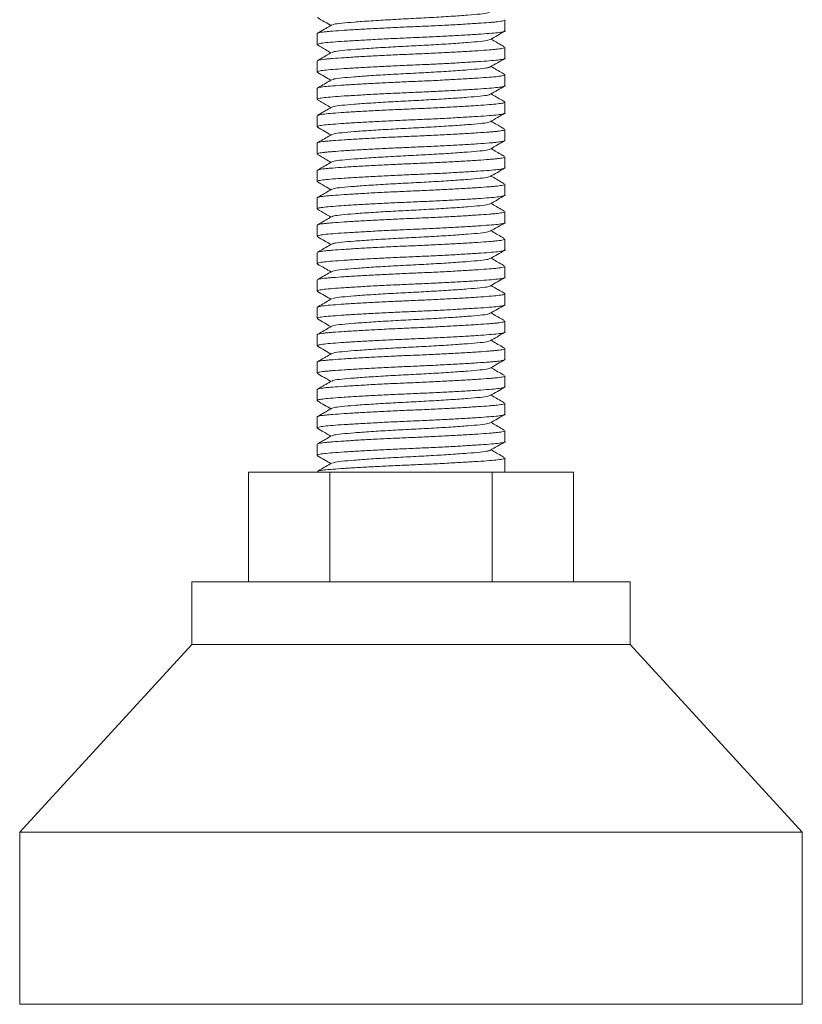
# Model space of a CAD drawing. Header units: millimetres. Extents: x 0 to 210, y 0 to 297.
# Tile 2 of 9: x 55 to 80, y 110 to 142. Entities that reach past the tile are written whole.
import ezdxf

# ---------------------------------------------------------------- set-up
doc = ezdxf.new("R2010")
doc.units = ezdxf.units.MM

msp = doc.modelspace()

# ---------------------------------------------------------------- linework, layer by layer
at = {"color": 7, "linetype": 'Continuous', "lineweight": 15}
for p, q in [((70.079, 141.372), (70.079, 141.722)), ((64.079, 141.284), (64.079, 140.934)), ((70.079, 140.497), (70.079, 140.847)), ((64.079, 140.409), (64.079, 140.059)), ((70.079, 139.622), (70.079, 139.972)), ((64.079, 139.534), (64.079, 139.184)), ((70.079, 138.747), (70.079, 139.097)), ((64.079, 138.659), (64.079, 138.309)), ((70.079, 137.872), (70.079, 138.222)), ((64.079, 137.784), (64.079, 137.434)), ((70.079, 136.997), (70.079, 137.347)), ((64.079, 136.909), (64.079, 136.559)), ((70.079, 136.122), (70.079, 136.472)), ((64.079, 136.034), (64.079, 135.684)), ((70.079, 135.247), (70.079, 135.597)), ((64.079, 135.159), (64.079, 134.809)), ((70.079, 134.372), (70.079, 134.722)), ((64.079, 134.284), (64.079, 133.934)), ((70.079, 133.497), (70.079, 133.847)), ((64.079, 133.409), (64.079, 133.059)), ((70.079, 132.622), (70.079, 132.972)), ((64.079, 132.534), (64.079, 132.184)), ((70.079, 131.747), (70.079, 132.097)), ((64.079, 131.659), (64.079, 131.309)), ((70.079, 130.872), (70.079, 131.222)), ((64.079, 130.784), (64.079, 130.434)), ((70.079, 129.997), (70.079, 130.347)), ((64.079, 129.909), (64.079, 129.559)), ((70.079, 129.122), (70.079, 129.472)), ((64.079, 129.034), (64.079, 128.684)), ((70.079, 128.247), (70.079, 128.597)), ((64.079, 128.159), (64.079, 127.809)), ((70.079, 127.266), (70.079, 127.722)), ((61.883, 127.266), (61.883, 123.766)), ((61.883, 127.266), (64.481, 127.266)), ((64.481, 127.266), (64.481, 123.766)), ((64.481, 127.266), (69.677, 127.266)), ((69.677, 127.266), (69.677, 123.766)), ((69.677, 127.266), (72.275, 127.266)), ((72.275, 127.266), (72.275, 123.766)), ((60.079, 123.766), (60.079, 121.766)), ((74.079, 123.766), (60.079, 123.766)), ((74.079, 121.766), (74.079, 123.766)), ((60.079, 121.766), (54.579, 115.766)), ((74.079, 121.766), (60.079, 121.766)), ((79.579, 115.766), (74.079, 121.766)), ((54.579, 115.766), (54.579, 110.266)), ((79.579, 115.766), (54.579, 115.766)), ((79.579, 110.266), (79.579, 115.766)), ((79.579, 110.266), (54.579, 110.266))]:
    msp.add_line(p, q, dxfattribs=at)
for points, knots in [([(69.588, 141.969), (69.576, 141.961), (69.544, 141.941), (69.303, 141.911), (68.904, 141.877), (68.366, 141.838), (67.742, 141.8), (67.079, 141.765), (66.416, 141.731), (65.791, 141.693), (65.254, 141.654), (64.855, 141.62), (64.612, 141.59), (64.58, 141.569), (64.567, 141.561)], [0, 0, 0, 0, 0.053725, 0.141441, 0.229156, 0.319985, 0.410813, 0.498529, 0.586244, 0.677073, 0.767901, 0.855617, 0.943332, 1, 1, 1, 1]), ([(70.079, 141.722), (70.079, 141.712), (70.059, 141.702), (69.979, 141.683), (69.921, 141.674), (69.809, 141.661), (69.767, 141.657), (69.678, 141.649), (69.63, 141.645), (69.472, 141.632), (69.349, 141.624), (69.071, 141.605), (68.916, 141.595), (68.583, 141.576), (68.404, 141.566), (68.034, 141.547), (67.843, 141.537), (67.459, 141.519), (67.266, 141.511), (66.891, 141.495), (66.699, 141.487), (66.315, 141.469), (66.124, 141.459), (65.754, 141.44), (65.575, 141.43), (65.242, 141.411), (65.087, 141.401), (64.809, 141.382), (64.686, 141.374), (64.528, 141.361), (64.48, 141.357), (64.39, 141.349), (64.349, 141.345), (64.237, 141.332), (64.178, 141.323), (64.099, 141.304), (64.079, 141.294), (64.079, 141.284)], [0, 0, 0, 0, 0.0625, 0.0625, 0.125, 0.125, 0.15625, 0.15625, 0.1875, 0.1875, 0.25, 0.25, 0.3125, 0.3125, 0.375, 0.375, 0.4375, 0.4375, 0.5, 0.5, 0.5625, 0.5625, 0.625, 0.625, 0.6875, 0.6875, 0.75, 0.75, 0.8125, 0.8125, 0.84375, 0.84375, 0.875, 0.875, 0.9375, 0.9375, 1, 1, 1, 1]), ([(64.089, 141.797), (64.165, 141.753), (64.309, 141.67), (64.453, 141.586), (64.521, 141.547)], [0, 0, 0, 0, 0.528826, 1, 1, 1, 1]), ([(64.104, 140.922), (64.093, 140.926), (64.058, 140.94), (64.123, 140.963), (64.291, 140.991), (64.568, 141.015), (64.938, 141.042), (65.398, 141.07), (65.929, 141.099), (66.497, 141.128), (67.079, 141.153), (67.66, 141.178), (68.229, 141.206), (68.759, 141.236), (69.22, 141.264), (69.59, 141.291), (69.868, 141.315), (70.03, 141.343), (70.099, 141.362), (70.079, 141.372), (70.079, 141.372)], [0, 0, 0, 0, 0.025843, 0.087951, 0.148836, 0.207738, 0.267965, 0.329797, 0.392043, 0.453466, 0.51292, 0.572374, 0.633797, 0.696044, 0.757876, 0.818102, 0.877005, 0.93789, 0.999998, 1, 1, 1, 1]), ([(64.546, 141.561), (64.421, 141.488), (64.272, 141.402), (64.124, 141.316), (64.101, 141.303)], [0, 0, 0, 0, 0.84796, 1, 1, 1, 1]), ([(69.615, 141.097), (69.691, 141.141), (69.843, 141.229), (69.995, 141.317), (70.071, 141.361)], [0, 0, 0, 0, 0.499879, 1, 1, 1, 1]), ([(69.596, 141.097), (69.582, 141.088), (69.55, 141.067), (69.304, 141.036), (68.903, 141.002), (68.366, 140.963), (67.742, 140.925), (67.079, 140.89), (66.416, 140.856), (65.791, 140.818), (65.254, 140.779), (64.854, 140.745), (64.608, 140.714), (64.576, 140.693), (64.563, 140.684)], [0, 0, 0, 0, 0.060962, 0.147604, 0.234247, 0.323964, 0.413682, 0.500324, 0.586967, 0.676685, 0.766402, 0.853045, 0.939687, 1, 1, 1, 1]), ([(70.055, 140.867), (70.032, 140.88), (69.893, 140.961), (69.754, 141.041), (69.637, 141.109)], [0, 0, 0, 0, 0.1613245, 1, 1, 1, 1]), ([(70.079, 140.847), (70.079, 140.837), (70.059, 140.827), (69.979, 140.808), (69.921, 140.799), (69.809, 140.786), (69.767, 140.782), (69.678, 140.774), (69.63, 140.77), (69.472, 140.757), (69.349, 140.749), (69.071, 140.73), (68.916, 140.72), (68.583, 140.701), (68.404, 140.691), (68.034, 140.672), (67.843, 140.662), (67.459, 140.644), (67.266, 140.636), (66.891, 140.62), (66.699, 140.612), (66.315, 140.594), (66.124, 140.584), (65.754, 140.565), (65.575, 140.555), (65.242, 140.536), (65.087, 140.526), (64.809, 140.507), (64.686, 140.499), (64.528, 140.486), (64.48, 140.482), (64.39, 140.474), (64.349, 140.47), (64.237, 140.457), (64.178, 140.448), (64.099, 140.429), (64.079, 140.419), (64.079, 140.409)], [0, 0, 0, 0, 0.0625, 0.0625, 0.125, 0.125, 0.15625, 0.15625, 0.1875, 0.1875, 0.25, 0.25, 0.3125, 0.3125, 0.375, 0.375, 0.4375, 0.4375, 0.5, 0.5, 0.5625, 0.5625, 0.625, 0.625, 0.6875, 0.6875, 0.75, 0.75, 0.8125, 0.8125, 0.84375, 0.84375, 0.875, 0.875, 0.9375, 0.9375, 1, 1, 1, 1]), ([(64.089, 140.922), (64.175, 140.873), (64.319, 140.789), (64.463, 140.706), (64.521, 140.672)], [0, 0, 0, 0, 0.593598, 1, 1, 1, 1]), ([(64.543, 140.684), (64.418, 140.612), (64.269, 140.526), (64.121, 140.44), (64.098, 140.426)], [0, 0, 0, 0, 0.847082, 1, 1, 1, 1]), ([(64.104, 140.047), (64.093, 140.051), (64.058, 140.065), (64.123, 140.088), (64.291, 140.116), (64.568, 140.14), (64.938, 140.167), (65.398, 140.195), (65.929, 140.224), (66.497, 140.253), (67.079, 140.278), (67.66, 140.303), (68.229, 140.331), (68.759, 140.361), (69.22, 140.389), (69.59, 140.416), (69.868, 140.44), (70.03, 140.468), (70.099, 140.487), (70.079, 140.497), (70.079, 140.497)], [0, 0, 0, 0, 0.025824, 0.087933, 0.14882, 0.207724, 0.267951, 0.329784, 0.392032, 0.453456, 0.512911, 0.572366, 0.63379, 0.696038, 0.757871, 0.818099, 0.877002, 0.937889, 0.999998, 1, 1, 1, 1]), ([(69.609, 140.218), (69.685, 140.262), (69.837, 140.351), (69.99, 140.439), (70.066, 140.483)], [0, 0, 0, 0, 0.499873, 1, 1, 1, 1]), ([(64.089, 140.047), (64.165, 140.003), (64.309, 139.92), (64.453, 139.836), (64.521, 139.797)], [0, 0, 0, 0, 0.528841, 1, 1, 1, 1]), ([(69.588, 140.219), (69.576, 140.211), (69.544, 140.191), (69.303, 140.161), (68.904, 140.127), (68.366, 140.088), (67.742, 140.05), (67.079, 140.015), (66.416, 139.981), (65.791, 139.943), (65.254, 139.904), (64.855, 139.87), (64.612, 139.84), (64.58, 139.819), (64.567, 139.811)], [0, 0, 0, 0, 0.053729, 0.141443, 0.229158, 0.319985, 0.410813, 0.498527, 0.586242, 0.67707, 0.767897, 0.855612, 0.943326, 1, 1, 1, 1]), ([(70.06, 139.989), (70.037, 140.002), (69.896, 140.084), (69.755, 140.166), (69.637, 140.234)], [0, 0, 0, 0, 0.161099, 1, 1, 1, 1]), ([(70.056, 139.983), (70.066, 139.979), (70.1, 139.966), (70.034, 139.943), (69.867, 139.915), (69.59, 139.891), (69.22, 139.864), (68.759, 139.836), (68.229, 139.807), (67.66, 139.778), (67.079, 139.753), (66.497, 139.728), (65.929, 139.7), (65.398, 139.67), (64.938, 139.642), (64.567, 139.615), (64.293, 139.591), (64.114, 139.563), (64.091, 139.544), (64.079, 139.534)], [0, 0, 0, 0, 0.023663, 0.08591, 0.146932, 0.205967, 0.266328, 0.328298, 0.390685, 0.452245, 0.511833, 0.57142, 0.632981, 0.695367, 0.757337, 0.817699, 0.876734, 0.937755, 1, 1, 1, 1]), ([(64.546, 139.811), (64.421, 139.738), (64.272, 139.652), (64.124, 139.566), (64.101, 139.553)], [0, 0, 0, 0, 0.847968, 1, 1, 1, 1]), ([(64.104, 139.172), (64.093, 139.176), (64.058, 139.19), (64.123, 139.213), (64.291, 139.241), (64.568, 139.265), (64.938, 139.292), (65.398, 139.32), (65.929, 139.349), (66.497, 139.378), (67.079, 139.403), (67.66, 139.428), (68.229, 139.456), (68.759, 139.486), (69.22, 139.514), (69.59, 139.541), (69.868, 139.565), (70.03, 139.593), (70.099, 139.612), (70.079, 139.622), (70.079, 139.622)], [0, 0, 0, 0, 0.025801, 0.087912, 0.148799, 0.207705, 0.267933, 0.329768, 0.392017, 0.453443, 0.512899, 0.572356, 0.633781, 0.696031, 0.757865, 0.818094, 0.876999, 0.937887, 0.999998, 1, 1, 1, 1]), ([(69.615, 139.347), (69.691, 139.391), (69.843, 139.479), (69.995, 139.567), (70.071, 139.611)], [0, 0, 0, 0, 0.499879, 1, 1, 1, 1]), ([(70.051, 139.11), (70.063, 139.106), (70.1, 139.092), (70.035, 139.068), (69.867, 139.04), (69.59, 139.016), (69.22, 138.989), (68.759, 138.961), (68.229, 138.932), (67.66, 138.903), (67.079, 138.878), (66.497, 138.853), (65.929, 138.825), (65.398, 138.795), (64.938, 138.767), (64.567, 138.74), (64.293, 138.716), (64.114, 138.688), (64.091, 138.669), (64.079, 138.659)], [0, 0, 0, 0, 0.028538, 0.090474, 0.151191, 0.209931, 0.269991, 0.331652, 0.393727, 0.45498, 0.51427, 0.57356, 0.634813, 0.696888, 0.758549, 0.818609, 0.877349, 0.938066, 1, 1, 1, 1]), ([(64.089, 139.172), (64.175, 139.123), (64.319, 139.039), (64.463, 138.956), (64.521, 138.922)], [0, 0, 0, 0, 0.593535, 1, 1, 1, 1]), ([(69.596, 139.347), (69.582, 139.338), (69.55, 139.317), (69.304, 139.286), (68.903, 139.252), (68.366, 139.213), (67.742, 139.175), (67.079, 139.14), (66.416, 139.106), (65.791, 139.068), (65.254, 139.029), (64.854, 138.995), (64.608, 138.964), (64.576, 138.943), (64.563, 138.934)], [0, 0, 0, 0, 0.0609389, 0.1475597, 0.2341806, 0.3238762, 0.4135718, 0.5001926, 0.5868134, 0.676509, 0.7662046, 0.8528255, 0.9394463, 1, 1, 1, 1]), ([(70.055, 139.117), (70.033, 139.13), (69.893, 139.21), (69.754, 139.291), (69.637, 139.359)], [0, 0, 0, 0, 0.161256, 1, 1, 1, 1]), ([(64.543, 138.934), (64.417, 138.861), (64.269, 138.775), (64.121, 138.689), (64.098, 138.676)], [0, 0, 0, 0, 0.846983, 1, 1, 1, 1]), ([(64.104, 138.297), (64.093, 138.301), (64.058, 138.315), (64.123, 138.338), (64.291, 138.366), (64.568, 138.39), (64.938, 138.417), (65.398, 138.445), (65.929, 138.474), (66.497, 138.503), (67.079, 138.528), (67.66, 138.553), (68.229, 138.581), (68.759, 138.611), (69.22, 138.639), (69.59, 138.666), (69.868, 138.69), (70.03, 138.718), (70.099, 138.737), (70.079, 138.747), (70.079, 138.747)], [0, 0, 0, 0, 0.025858, 0.087965, 0.148849, 0.207751, 0.267976, 0.329807, 0.392053, 0.453474, 0.512928, 0.572381, 0.633803, 0.696049, 0.757879, 0.818105, 0.877007, 0.937891, 0.999998, 1, 1, 1, 1]), ([(69.588, 138.469), (69.576, 138.461), (69.544, 138.441), (69.303, 138.411), (68.904, 138.377), (68.366, 138.338), (67.742, 138.3), (67.079, 138.265), (66.416, 138.231), (65.791, 138.193), (65.254, 138.154), (64.855, 138.12), (64.614, 138.09), (64.582, 138.07), (64.57, 138.062)], [0, 0, 0, 0, 0.053859, 0.141777, 0.229696, 0.320735, 0.411775, 0.499693, 0.587612, 0.678651, 0.769691, 0.857609, 0.945528, 1, 1, 1, 1]), ([(69.609, 138.468), (69.685, 138.512), (69.837, 138.601), (69.99, 138.689), (70.066, 138.733)], [0, 0, 0, 0, 0.499873, 1, 1, 1, 1]), ([(70.059, 138.239), (70.037, 138.252), (69.896, 138.334), (69.755, 138.416), (69.637, 138.484)], [0, 0, 0, 0, 0.1611, 1, 1, 1, 1]), ([(70.079, 138.222), (70.079, 138.212), (70.059, 138.202), (69.979, 138.183), (69.921, 138.174), (69.809, 138.161), (69.767, 138.157), (69.678, 138.149), (69.63, 138.145), (69.472, 138.132), (69.349, 138.124), (69.071, 138.105), (68.916, 138.095), (68.583, 138.076), (68.404, 138.066), (68.034, 138.047), (67.843, 138.037), (67.459, 138.019), (67.266, 138.011), (66.891, 137.995), (66.699, 137.987), (66.315, 137.969), (66.124, 137.959), (65.754, 137.94), (65.575, 137.93), (65.242, 137.911), (65.087, 137.901), (64.809, 137.882), (64.686, 137.874), (64.528, 137.861), (64.48, 137.857), (64.39, 137.849), (64.349, 137.845), (64.237, 137.832), (64.178, 137.823), (64.099, 137.804), (64.079, 137.794), (64.079, 137.784)], [0, 0, 0, 0, 0.0625, 0.0625, 0.125, 0.125, 0.15625, 0.15625, 0.1875, 0.1875, 0.25, 0.25, 0.3125, 0.3125, 0.375, 0.375, 0.4375, 0.4375, 0.5, 0.5, 0.5625, 0.5625, 0.625, 0.625, 0.6875, 0.6875, 0.75, 0.75, 0.8125, 0.8125, 0.84375, 0.84375, 0.875, 0.875, 0.9375, 0.9375, 1, 1, 1, 1]), ([(64.089, 138.297), (64.165, 138.253), (64.309, 138.17), (64.453, 138.086), (64.521, 138.047)], [0, 0, 0, 0, 0.5288, 1, 1, 1, 1]), ([(70.079, 137.872), (70.079, 137.862), (70.059, 137.852), (69.979, 137.833), (69.921, 137.824), (69.809, 137.811), (69.767, 137.807), (69.678, 137.799), (69.63, 137.795), (69.472, 137.782), (69.349, 137.773), (69.071, 137.755), (68.916, 137.745), (68.583, 137.726), (68.404, 137.716), (68.034, 137.697), (67.843, 137.687), (67.459, 137.669), (67.266, 137.661), (66.891, 137.645), (66.699, 137.636), (66.315, 137.619), (66.124, 137.609), (65.754, 137.59), (65.575, 137.58), (65.242, 137.56), (65.087, 137.551), (64.809, 137.532), (64.686, 137.523), (64.528, 137.511), (64.48, 137.507), (64.39, 137.499), (64.349, 137.495), (64.237, 137.482), (64.178, 137.473), (64.099, 137.454), (64.079, 137.444), (64.079, 137.434)], [0, 0, 0, 0, 0.0625, 0.0625, 0.125, 0.125, 0.15625, 0.15625, 0.1875, 0.1875, 0.25, 0.25, 0.3125, 0.3125, 0.375, 0.375, 0.4375, 0.4375, 0.5, 0.5, 0.5625, 0.5625, 0.625, 0.625, 0.6875, 0.6875, 0.75, 0.75, 0.8125, 0.8125, 0.84375, 0.84375, 0.875, 0.875, 0.9375, 0.9375, 1, 1, 1, 1]), ([(64.548, 138.062), (64.422, 137.989), (64.273, 137.903), (64.125, 137.817), (64.102, 137.804)], [0, 0, 0, 0, 0.848002, 1, 1, 1, 1]), ([(69.615, 137.597), (69.691, 137.641), (69.843, 137.729), (69.995, 137.817), (70.071, 137.861)], [0, 0, 0, 0, 0.499878, 1, 1, 1, 1]), ([(69.596, 137.597), (69.582, 137.588), (69.55, 137.567), (69.304, 137.536), (68.903, 137.502), (68.366, 137.463), (67.742, 137.425), (67.079, 137.39), (66.416, 137.356), (65.791, 137.318), (65.254, 137.279), (64.854, 137.245), (64.608, 137.214), (64.576, 137.193), (64.562, 137.184)], [0, 0, 0, 0, 0.060919, 0.147523, 0.234127, 0.323805, 0.413483, 0.500087, 0.586691, 0.676369, 0.766047, 0.852651, 0.939255, 1, 1, 1, 1]), ([(70.055, 137.366), (70.033, 137.38), (69.893, 137.46), (69.754, 137.541), (69.637, 137.609)], [0, 0, 0, 0, 0.161183, 1, 1, 1, 1]), ([(70.079, 137.347), (70.079, 137.337), (70.059, 137.327), (69.979, 137.308), (69.921, 137.299), (69.809, 137.286), (69.767, 137.282), (69.678, 137.274), (69.63, 137.27), (69.472, 137.257), (69.349, 137.249), (69.071, 137.23), (68.916, 137.22), (68.583, 137.201), (68.404, 137.191), (68.034, 137.172), (67.843, 137.162), (67.459, 137.144), (67.266, 137.136), (66.891, 137.12), (66.699, 137.112), (66.315, 137.094), (66.124, 137.084), (65.754, 137.065), (65.575, 137.055), (65.242, 137.036), (65.087, 137.026), (64.809, 137.007), (64.686, 136.999), (64.528, 136.986), (64.48, 136.982), (64.39, 136.974), (64.349, 136.97), (64.237, 136.957), (64.178, 136.948), (64.099, 136.929), (64.079, 136.919), (64.079, 136.909)], [0, 0, 0, 0, 0.0625, 0.0625, 0.125, 0.125, 0.15625, 0.15625, 0.1875, 0.1875, 0.25, 0.25, 0.3125, 0.3125, 0.375, 0.375, 0.4375, 0.4375, 0.5, 0.5, 0.5625, 0.5625, 0.625, 0.625, 0.6875, 0.6875, 0.75, 0.75, 0.8125, 0.8125, 0.84375, 0.84375, 0.875, 0.875, 0.9375, 0.9375, 1, 1, 1, 1]), ([(64.089, 137.422), (64.175, 137.373), (64.319, 137.289), (64.463, 137.206), (64.521, 137.172)], [0, 0, 0, 0, 0.593474, 1, 1, 1, 1]), ([(64.104, 136.547), (64.093, 136.551), (64.058, 136.565), (64.123, 136.588), (64.291, 136.616), (64.568, 136.64), (64.938, 136.667), (65.398, 136.695), (65.929, 136.724), (66.497, 136.753), (67.079, 136.778), (67.66, 136.803), (68.229, 136.831), (68.759, 136.861), (69.22, 136.889), (69.59, 136.916), (69.868, 136.94), (70.03, 136.968), (70.099, 136.987), (70.079, 136.997), (70.079, 136.997)], [0, 0, 0, 0, 0.0258912, 0.087996, 0.148878, 0.2077778, 0.2680011, 0.3298299, 0.3920737, 0.4534931, 0.5129444, 0.5723957, 0.6338152, 0.6960589, 0.7578878, 0.818111, 0.8770109, 0.9378929, 0.9999977, 1, 1, 1, 1]), ([(64.543, 137.184), (64.417, 137.111), (64.269, 137.025), (64.12, 136.939), (64.098, 136.926)], [0, 0, 0, 0, 0.846897, 1, 1, 1, 1]), ([(69.609, 136.718), (69.685, 136.762), (69.837, 136.851), (69.99, 136.939), (70.066, 136.983)], [0, 0, 0, 0, 0.499874, 1, 1, 1, 1]), ([(69.588, 136.719), (69.576, 136.711), (69.544, 136.691), (69.303, 136.661), (68.904, 136.627), (68.366, 136.588), (67.742, 136.55), (67.079, 136.515), (66.416, 136.481), (65.791, 136.443), (65.254, 136.404), (64.855, 136.37), (64.614, 136.34), (64.582, 136.32), (64.57, 136.312)], [0, 0, 0, 0, 0.053876, 0.141814, 0.229751, 0.320811, 0.41187, 0.499808, 0.587746, 0.678805, 0.769865, 0.857803, 0.94574, 1, 1, 1, 1]), ([(70.059, 136.489), (70.036, 136.502), (69.896, 136.584), (69.755, 136.666), (69.637, 136.734)], [0, 0, 0, 0, 0.161104, 1, 1, 1, 1]), ([(70.079, 136.472), (70.079, 136.462), (70.059, 136.452), (69.979, 136.433), (69.921, 136.424), (69.809, 136.411), (69.767, 136.407), (69.678, 136.399), (69.63, 136.395), (69.472, 136.382), (69.349, 136.374), (69.071, 136.355), (68.916, 136.345), (68.583, 136.326), (68.404, 136.316), (68.034, 136.297), (67.843, 136.287), (67.459, 136.269), (67.266, 136.261), (66.891, 136.245), (66.699, 136.237), (66.315, 136.219), (66.124, 136.209), (65.754, 136.19), (65.575, 136.18), (65.242, 136.161), (65.087, 136.151), (64.809, 136.132), (64.686, 136.124), (64.528, 136.111), (64.48, 136.107), (64.39, 136.099), (64.349, 136.095), (64.237, 136.082), (64.178, 136.073), (64.099, 136.054), (64.079, 136.044), (64.079, 136.034)], [0, 0, 0, 0, 0.0625, 0.0625, 0.125, 0.125, 0.15625, 0.15625, 0.1875, 0.1875, 0.25, 0.25, 0.3125, 0.3125, 0.375, 0.375, 0.4375, 0.4375, 0.5, 0.5, 0.5625, 0.5625, 0.625, 0.625, 0.6875, 0.6875, 0.75, 0.75, 0.8125, 0.8125, 0.84375, 0.84375, 0.875, 0.875, 0.9375, 0.9375, 1, 1, 1, 1]), ([(64.089, 136.547), (64.165, 136.503), (64.309, 136.42), (64.453, 136.336), (64.521, 136.297)], [0, 0, 0, 0, 0.528806, 1, 1, 1, 1]), ([(64.548, 136.312), (64.422, 136.239), (64.273, 136.153), (64.125, 136.067), (64.102, 136.054)], [0, 0, 0, 0, 0.848001, 1, 1, 1, 1]), ([(64.104, 135.672), (64.093, 135.676), (64.058, 135.69), (64.123, 135.713), (64.291, 135.741), (64.568, 135.765), (64.938, 135.792), (65.398, 135.82), (65.929, 135.849), (66.497, 135.878), (67.079, 135.903), (67.66, 135.928), (68.229, 135.956), (68.759, 135.986), (69.22, 136.014), (69.59, 136.041), (69.868, 136.065), (70.03, 136.093), (70.099, 136.112), (70.079, 136.122), (70.079, 136.122)], [0, 0, 0, 0, 0.025717, 0.087833, 0.148726, 0.207636, 0.26787, 0.32971, 0.391965, 0.453395, 0.512857, 0.572319, 0.63375, 0.696005, 0.757844, 0.818078, 0.876989, 0.937882, 0.999998, 1, 1, 1, 1]), ([(69.615, 135.847), (69.691, 135.891), (69.843, 135.979), (69.995, 136.067), (70.071, 136.111)], [0, 0, 0, 0, 0.499878, 1, 1, 1, 1]), ([(64.089, 135.672), (64.175, 135.623), (64.319, 135.539), (64.463, 135.456), (64.521, 135.422)], [0, 0, 0, 0, 0.592859, 1, 1, 1, 1]), ([(69.596, 135.847), (69.582, 135.838), (69.55, 135.817), (69.304, 135.786), (68.903, 135.752), (68.366, 135.713), (67.742, 135.675), (67.079, 135.64), (66.416, 135.606), (65.791, 135.568), (65.254, 135.529), (64.854, 135.495), (64.608, 135.464), (64.576, 135.443), (64.562, 135.434)], [0, 0, 0, 0, 0.060901, 0.147493, 0.234085, 0.32375, 0.413416, 0.500008, 0.586599, 0.676265, 0.765931, 0.852522, 0.939114, 1, 1, 1, 1]), ([(70.056, 135.616), (70.033, 135.629), (69.893, 135.71), (69.754, 135.791), (69.637, 135.859)], [0, 0, 0, 0, 0.1611072, 1, 1, 1, 1]), ([(70.079, 135.597), (70.079, 135.587), (70.059, 135.577), (69.979, 135.558), (69.921, 135.549), (69.809, 135.536), (69.767, 135.532), (69.678, 135.524), (69.63, 135.52), (69.472, 135.507), (69.349, 135.499), (69.071, 135.48), (68.916, 135.47), (68.583, 135.451), (68.404, 135.441), (68.034, 135.422), (67.843, 135.412), (67.459, 135.394), (67.266, 135.386), (66.891, 135.37), (66.699, 135.362), (66.315, 135.344), (66.124, 135.334), (65.754, 135.315), (65.575, 135.305), (65.242, 135.286), (65.087, 135.276), (64.809, 135.257), (64.686, 135.249), (64.528, 135.236), (64.48, 135.232), (64.39, 135.224), (64.349, 135.22), (64.237, 135.207), (64.178, 135.198), (64.099, 135.179), (64.079, 135.169), (64.079, 135.159)], [0, 0, 0, 0, 0.0625, 0.0625, 0.125, 0.125, 0.15625, 0.15625, 0.1875, 0.1875, 0.25, 0.25, 0.3125, 0.3125, 0.375, 0.375, 0.4375, 0.4375, 0.5, 0.5, 0.5625, 0.5625, 0.625, 0.625, 0.6875, 0.6875, 0.75, 0.75, 0.8125, 0.8125, 0.84375, 0.84375, 0.875, 0.875, 0.9375, 0.9375, 1, 1, 1, 1]), ([(64.543, 135.434), (64.417, 135.361), (64.269, 135.275), (64.12, 135.189), (64.097, 135.176)], [0, 0, 0, 0, 0.846825, 1, 1, 1, 1]), ([(64.104, 134.797), (64.093, 134.801), (64.058, 134.815), (64.123, 134.838), (64.291, 134.866), (64.568, 134.89), (64.938, 134.917), (65.398, 134.945), (65.929, 134.974), (66.497, 135.003), (67.079, 135.028), (67.66, 135.053), (68.229, 135.081), (68.759, 135.111), (69.22, 135.139), (69.59, 135.166), (69.868, 135.19), (70.03, 135.218), (70.099, 135.237), (70.079, 135.247), (70.079, 135.247)], [0, 0, 0, 0, 0.025925, 0.088027, 0.148907, 0.207805, 0.268026, 0.329853, 0.392094, 0.453512, 0.512961, 0.57241, 0.633828, 0.696069, 0.757896, 0.818117, 0.877015, 0.937895, 0.999998, 1, 1, 1, 1]), ([(69.609, 134.968), (69.685, 135.012), (69.837, 135.101), (69.99, 135.189), (70.066, 135.233)], [0, 0, 0, 0, 0.499874, 1, 1, 1, 1]), ([(70.059, 134.74), (70.036, 134.753), (69.895, 134.834), (69.755, 134.916), (69.637, 134.984)], [0, 0, 0, 0, 0.161112, 1, 1, 1, 1]), ([(70.079, 134.722), (70.079, 134.712), (70.059, 134.702), (69.979, 134.683), (69.921, 134.674), (69.809, 134.661), (69.767, 134.657), (69.678, 134.649), (69.63, 134.645), (69.472, 134.632), (69.349, 134.624), (69.071, 134.605), (68.916, 134.595), (68.583, 134.576), (68.404, 134.566), (68.034, 134.547), (67.843, 134.537), (67.459, 134.519), (67.266, 134.511), (66.891, 134.495), (66.699, 134.487), (66.315, 134.469), (66.124, 134.459), (65.754, 134.44), (65.575, 134.43), (65.242, 134.411), (65.087, 134.401), (64.809, 134.382), (64.686, 134.374), (64.528, 134.361), (64.48, 134.357), (64.39, 134.349), (64.349, 134.345), (64.237, 134.332), (64.178, 134.323), (64.099, 134.304), (64.079, 134.294), (64.079, 134.284)], [0, 0, 0, 0, 0.0625, 0.0625, 0.125, 0.125, 0.15625, 0.15625, 0.1875, 0.1875, 0.25, 0.25, 0.3125, 0.3125, 0.375, 0.375, 0.4375, 0.4375, 0.5, 0.5, 0.5625, 0.5625, 0.625, 0.625, 0.6875, 0.6875, 0.75, 0.75, 0.8125, 0.8125, 0.84375, 0.84375, 0.875, 0.875, 0.9375, 0.9375, 1, 1, 1, 1]), ([(64.089, 134.797), (64.165, 134.753), (64.309, 134.67), (64.453, 134.586), (64.521, 134.547)], [0, 0, 0, 0, 0.528813, 1, 1, 1, 1]), ([(69.588, 134.969), (69.576, 134.961), (69.544, 134.941), (69.303, 134.911), (68.904, 134.877), (68.366, 134.838), (67.742, 134.8), (67.079, 134.765), (66.416, 134.731), (65.791, 134.693), (65.254, 134.654), (64.855, 134.62), (64.614, 134.59), (64.582, 134.57), (64.57, 134.562)], [0, 0, 0, 0, 0.053891, 0.141844, 0.229796, 0.320872, 0.411947, 0.4999, 0.587853, 0.678928, 0.770003, 0.857956, 0.945909, 1, 1, 1, 1]), ([(64.104, 133.922), (64.093, 133.926), (64.058, 133.94), (64.123, 133.963), (64.291, 133.991), (64.568, 134.015), (64.938, 134.042), (65.398, 134.07), (65.929, 134.099), (66.497, 134.128), (67.079, 134.153), (67.66, 134.178), (68.229, 134.206), (68.759, 134.236), (69.22, 134.264), (69.59, 134.291), (69.868, 134.315), (70.03, 134.343), (70.099, 134.362), (70.079, 134.372), (70.079, 134.372)], [0, 0, 0, 0, 0.0256745, 0.0877931, 0.1486887, 0.2076016, 0.2678383, 0.3296809, 0.3919384, 0.4533716, 0.5128361, 0.5723006, 0.6337337, 0.6959913, 0.7578339, 0.8180706, 0.8769835, 0.937879, 0.9999977, 1, 1, 1, 1]), ([(64.548, 134.562), (64.422, 134.489), (64.274, 134.403), (64.125, 134.317), (64.102, 134.304)], [0, 0, 0, 0, 0.847995, 1, 1, 1, 1]), ([(69.615, 134.097), (69.691, 134.141), (69.843, 134.229), (69.995, 134.317), (70.071, 134.361)], [0, 0, 0, 0, 0.499878, 1, 1, 1, 1]), ([(69.596, 134.097), (69.582, 134.088), (69.55, 134.067), (69.304, 134.036), (68.903, 134.002), (68.366, 133.963), (67.742, 133.925), (67.079, 133.89), (66.416, 133.856), (65.791, 133.818), (65.254, 133.779), (64.854, 133.745), (64.608, 133.714), (64.576, 133.693), (64.562, 133.684)], [0, 0, 0, 0, 0.0608867, 0.1474709, 0.2340551, 0.3237128, 0.4133705, 0.4999547, 0.5865389, 0.6761966, 0.7658543, 0.8524385, 0.9390227, 1, 1, 1, 1]), ([(70.056, 133.866), (70.033, 133.879), (69.894, 133.96), (69.754, 134.041), (69.637, 134.109)], [0, 0, 0, 0, 0.161032, 1, 1, 1, 1]), ([(70.079, 133.847), (70.079, 133.837), (70.059, 133.827), (69.979, 133.808), (69.921, 133.799), (69.809, 133.786), (69.767, 133.782), (69.678, 133.774), (69.63, 133.77), (69.472, 133.757), (69.349, 133.749), (69.071, 133.73), (68.916, 133.72), (68.583, 133.701), (68.404, 133.691), (68.034, 133.672), (67.843, 133.662), (67.459, 133.644), (67.266, 133.636), (66.891, 133.62), (66.699, 133.612), (66.315, 133.594), (66.124, 133.584), (65.754, 133.565), (65.575, 133.555), (65.242, 133.536), (65.087, 133.526), (64.809, 133.507), (64.686, 133.499), (64.528, 133.486), (64.48, 133.482), (64.39, 133.474), (64.349, 133.47), (64.237, 133.457), (64.178, 133.448), (64.099, 133.429), (64.079, 133.419), (64.079, 133.409)], [0, 0, 0, 0, 0.0625, 0.0625, 0.125, 0.125, 0.15625, 0.15625, 0.1875, 0.1875, 0.25, 0.25, 0.3125, 0.3125, 0.375, 0.375, 0.4375, 0.4375, 0.5, 0.5, 0.5625, 0.5625, 0.625, 0.625, 0.6875, 0.6875, 0.75, 0.75, 0.8125, 0.8125, 0.84375, 0.84375, 0.875, 0.875, 0.9375, 0.9375, 1, 1, 1, 1]), ([(64.089, 133.922), (64.169, 133.876), (64.313, 133.792), (64.457, 133.709), (64.521, 133.672)], [0, 0, 0, 0, 0.554876, 1, 1, 1, 1]), ([(64.104, 133.047), (64.094, 133.051), (64.058, 133.065), (64.123, 133.088), (64.291, 133.116), (64.568, 133.14), (64.938, 133.167), (65.398, 133.195), (65.929, 133.224), (66.497, 133.253), (67.079, 133.278), (67.66, 133.303), (68.229, 133.331), (68.759, 133.361), (69.22, 133.389), (69.59, 133.416), (69.868, 133.44), (70.03, 133.468), (70.099, 133.487), (70.079, 133.497), (70.079, 133.497)], [0, 0, 0, 0, 0.025958, 0.088058, 0.148936, 0.207832, 0.268051, 0.329876, 0.392115, 0.453531, 0.512978, 0.572425, 0.63384, 0.69608, 0.757904, 0.818123, 0.877019, 0.937897, 0.999998, 1, 1, 1, 1]), ([(64.543, 133.684), (64.417, 133.611), (64.269, 133.525), (64.12, 133.439), (64.097, 133.426)], [0, 0, 0, 0, 0.84677, 1, 1, 1, 1]), ([(69.609, 133.218), (69.685, 133.262), (69.837, 133.351), (69.99, 133.439), (70.066, 133.483)], [0, 0, 0, 0, 0.499874, 1, 1, 1, 1]), ([(69.588, 133.219), (69.576, 133.211), (69.544, 133.191), (69.303, 133.161), (68.904, 133.127), (68.366, 133.088), (67.742, 133.05), (67.079, 133.015), (66.416, 132.981), (65.791, 132.943), (65.254, 132.904), (64.855, 132.87), (64.614, 132.84), (64.582, 132.82), (64.57, 132.812)], [0, 0, 0, 0, 0.053904, 0.141869, 0.229835, 0.320923, 0.41201, 0.499976, 0.587941, 0.679029, 0.770117, 0.858082, 0.946047, 1, 1, 1, 1]), ([(70.058, 132.99), (70.036, 133.003), (69.895, 133.084), (69.755, 133.166), (69.637, 133.234)], [0, 0, 0, 0, 0.161126, 1, 1, 1, 1]), ([(70.055, 132.983), (70.065, 132.98), (70.1, 132.966), (70.035, 132.943), (69.867, 132.915), (69.59, 132.891), (69.22, 132.864), (68.759, 132.836), (68.229, 132.807), (67.66, 132.778), (67.079, 132.753), (66.497, 132.728), (65.929, 132.7), (65.398, 132.67), (64.938, 132.642), (64.567, 132.615), (64.293, 132.591), (64.114, 132.563), (64.091, 132.544), (64.079, 132.534)], [0, 0, 0, 0, 0.025016, 0.087177, 0.148114, 0.207067, 0.267344, 0.329229, 0.391529, 0.453004, 0.512509, 0.572014, 0.633489, 0.695789, 0.757674, 0.817951, 0.876904, 0.937841, 1, 1, 1, 1]), ([(64.089, 133.047), (64.165, 133.003), (64.309, 132.919), (64.453, 132.836), (64.521, 132.797)], [0, 0, 0, 0, 0.528817, 1, 1, 1, 1]), ([(64.549, 132.813), (64.423, 132.74), (64.274, 132.654), (64.126, 132.568), (64.104, 132.555)], [0, 0, 0, 0, 0.8482555, 1, 1, 1, 1]), ([(64.104, 132.172), (64.093, 132.176), (64.058, 132.19), (64.123, 132.213), (64.291, 132.241), (64.568, 132.265), (64.938, 132.292), (65.398, 132.32), (65.929, 132.349), (66.497, 132.378), (67.079, 132.403), (67.66, 132.428), (68.229, 132.456), (68.759, 132.486), (69.22, 132.514), (69.59, 132.541), (69.868, 132.565), (70.03, 132.593), (70.099, 132.612), (70.079, 132.622), (70.079, 132.622)], [0, 0, 0, 0, 0.0256321, 0.0877534, 0.1486516, 0.2075671, 0.2678064, 0.3296517, 0.391912, 0.4533478, 0.5128149, 0.572282, 0.6337178, 0.6959781, 0.7578234, 0.8180626, 0.8769781, 0.9378763, 0.9999977, 1, 1, 1, 1]), ([(69.615, 132.347), (69.691, 132.391), (69.843, 132.479), (69.995, 132.567), (70.071, 132.611)], [0, 0, 0, 0, 0.4998776, 1, 1, 1, 1]), ([(64.089, 132.172), (64.163, 132.129), (64.307, 132.046), (64.451, 131.962), (64.521, 131.922)], [0, 0, 0, 0, 0.515116, 1, 1, 1, 1]), ([(69.596, 132.347), (69.582, 132.338), (69.55, 132.317), (69.304, 132.286), (68.903, 132.252), (68.366, 132.213), (67.742, 132.175), (67.079, 132.14), (66.416, 132.106), (65.791, 132.068), (65.254, 132.029), (64.854, 131.995), (64.608, 131.964), (64.576, 131.943), (64.562, 131.934)], [0, 0, 0, 0, 0.060875, 0.147456, 0.234037, 0.323692, 0.413347, 0.499928, 0.586509, 0.676164, 0.765818, 0.852399, 0.93898, 1, 1, 1, 1]), ([(70.056, 132.116), (70.034, 132.129), (69.894, 132.21), (69.754, 132.291), (69.637, 132.359)], [0, 0, 0, 0, 0.160959, 1, 1, 1, 1]), ([(70.079, 132.097), (70.079, 132.087), (70.059, 132.077), (69.979, 132.058), (69.921, 132.049), (69.809, 132.036), (69.767, 132.032), (69.678, 132.024), (69.63, 132.02), (69.472, 132.007), (69.349, 131.999), (69.071, 131.98), (68.916, 131.97), (68.583, 131.951), (68.404, 131.941), (68.034, 131.922), (67.843, 131.912), (67.459, 131.894), (67.266, 131.886), (66.891, 131.87), (66.699, 131.862), (66.315, 131.844), (66.124, 131.834), (65.754, 131.815), (65.575, 131.805), (65.242, 131.786), (65.087, 131.776), (64.809, 131.757), (64.686, 131.749), (64.528, 131.736), (64.48, 131.732), (64.39, 131.724), (64.349, 131.72), (64.237, 131.707), (64.178, 131.698), (64.099, 131.679), (64.079, 131.669), (64.079, 131.659)], [0, 0, 0, 0, 0.0625, 0.0625, 0.125, 0.125, 0.15625, 0.15625, 0.1875, 0.1875, 0.25, 0.25, 0.3125, 0.3125, 0.375, 0.375, 0.4375, 0.4375, 0.5, 0.5, 0.5625, 0.5625, 0.625, 0.625, 0.6875, 0.6875, 0.75, 0.75, 0.8125, 0.8125, 0.84375, 0.84375, 0.875, 0.875, 0.9375, 0.9375, 1, 1, 1, 1]), ([(64.543, 131.934), (64.417, 131.861), (64.269, 131.775), (64.12, 131.689), (64.097, 131.676)], [0, 0, 0, 0, 0.846732, 1, 1, 1, 1]), ([(64.104, 131.297), (64.094, 131.301), (64.058, 131.315), (64.123, 131.338), (64.291, 131.366), (64.568, 131.39), (64.938, 131.417), (65.398, 131.445), (65.929, 131.474), (66.497, 131.503), (67.079, 131.528), (67.66, 131.553), (68.229, 131.581), (68.759, 131.611), (69.22, 131.639), (69.59, 131.666), (69.868, 131.69), (70.03, 131.718), (70.099, 131.737), (70.079, 131.747), (70.079, 131.747)], [0, 0, 0, 0, 0.025991, 0.088089, 0.148965, 0.207859, 0.268076, 0.329899, 0.392136, 0.453549, 0.512994, 0.57244, 0.633853, 0.69609, 0.757913, 0.81813, 0.877023, 0.937899, 0.999998, 1, 1, 1, 1]), ([(69.609, 131.468), (69.685, 131.512), (69.837, 131.601), (69.99, 131.689), (70.066, 131.733)], [0, 0, 0, 0, 0.499875, 1, 1, 1, 1]), ([(70.079, 131.222), (70.079, 131.212), (70.059, 131.202), (69.979, 131.183), (69.921, 131.174), (69.809, 131.161), (69.767, 131.157), (69.678, 131.149), (69.63, 131.145), (69.472, 131.132), (69.349, 131.124), (69.071, 131.105), (68.916, 131.095), (68.583, 131.076), (68.404, 131.066), (68.034, 131.047), (67.843, 131.037), (67.459, 131.019), (67.266, 131.011), (66.891, 130.995), (66.699, 130.987), (66.315, 130.969), (66.124, 130.959), (65.754, 130.94), (65.575, 130.93), (65.242, 130.911), (65.087, 130.901), (64.809, 130.882), (64.686, 130.874), (64.528, 130.861), (64.48, 130.857), (64.39, 130.849), (64.349, 130.845), (64.237, 130.832), (64.178, 130.823), (64.099, 130.804), (64.079, 130.794), (64.079, 130.784)], [0, 0, 0, 0, 0.0625, 0.0625, 0.125, 0.125, 0.15625, 0.15625, 0.1875, 0.1875, 0.25, 0.25, 0.3125, 0.3125, 0.375, 0.375, 0.4375, 0.4375, 0.5, 0.5, 0.5625, 0.5625, 0.625, 0.625, 0.6875, 0.6875, 0.75, 0.75, 0.8125, 0.8125, 0.84375, 0.84375, 0.875, 0.875, 0.9375, 0.9375, 1, 1, 1, 1]), ([(64.089, 131.297), (64.165, 131.253), (64.309, 131.169), (64.453, 131.086), (64.521, 131.047)], [0, 0, 0, 0, 0.528827, 1, 1, 1, 1]), ([(69.588, 131.469), (69.576, 131.461), (69.544, 131.441), (69.303, 131.411), (68.904, 131.377), (68.366, 131.338), (67.742, 131.3), (67.079, 131.265), (66.416, 131.231), (65.791, 131.193), (65.254, 131.154), (64.855, 131.12), (64.614, 131.09), (64.582, 131.07), (64.57, 131.062)], [0, 0, 0, 0, 0.053914, 0.141886, 0.229857, 0.320951, 0.412046, 0.500017, 0.587989, 0.679083, 0.770177, 0.858149, 0.94612, 1, 1, 1, 1]), ([(70.058, 131.24), (70.035, 131.253), (69.895, 131.334), (69.755, 131.416), (69.637, 131.484)], [0, 0, 0, 0, 0.161145, 1, 1, 1, 1]), ([(64.549, 131.063), (64.423, 130.99), (64.275, 130.904), (64.126, 130.818), (64.104, 130.805)], [0, 0, 0, 0, 0.848267, 1, 1, 1, 1]), ([(70.079, 130.872), (70.079, 130.862), (70.059, 130.852), (69.979, 130.833), (69.921, 130.824), (69.809, 130.811), (69.767, 130.807), (69.678, 130.799), (69.63, 130.795), (69.472, 130.782), (69.349, 130.773), (69.071, 130.755), (68.916, 130.745), (68.583, 130.726), (68.404, 130.716), (68.034, 130.697), (67.843, 130.687), (67.459, 130.669), (67.266, 130.661), (66.891, 130.645), (66.699, 130.636), (66.315, 130.619), (66.124, 130.609), (65.754, 130.59), (65.575, 130.58), (65.242, 130.56), (65.087, 130.551), (64.809, 130.532), (64.686, 130.523), (64.528, 130.511), (64.48, 130.507), (64.39, 130.499), (64.349, 130.495), (64.237, 130.482), (64.178, 130.473), (64.099, 130.454), (64.079, 130.444), (64.079, 130.434)], [0, 0, 0, 0, 0.0625, 0.0625, 0.125, 0.125, 0.15625, 0.15625, 0.1875, 0.1875, 0.25, 0.25, 0.3125, 0.3125, 0.375, 0.375, 0.4375, 0.4375, 0.5, 0.5, 0.5625, 0.5625, 0.625, 0.625, 0.6875, 0.6875, 0.75, 0.75, 0.8125, 0.8125, 0.84375, 0.84375, 0.875, 0.875, 0.9375, 0.9375, 1, 1, 1, 1]), ([(69.596, 130.597), (69.582, 130.588), (69.55, 130.567), (69.304, 130.536), (68.903, 130.502), (68.366, 130.463), (67.742, 130.425), (67.079, 130.39), (66.416, 130.356), (65.791, 130.318), (65.254, 130.279), (64.854, 130.245), (64.608, 130.214), (64.576, 130.193), (64.562, 130.184)], [0, 0, 0, 0, 0.060866, 0.147449, 0.234032, 0.323688, 0.413344, 0.499927, 0.586509, 0.676165, 0.765822, 0.852404, 0.938987, 1, 1, 1, 1]), ([(69.615, 130.597), (69.691, 130.641), (69.843, 130.729), (69.995, 130.817), (70.071, 130.861)], [0, 0, 0, 0, 0.499877, 1, 1, 1, 1]), ([(70.057, 130.366), (70.034, 130.379), (69.894, 130.46), (69.754, 130.541), (69.637, 130.609)], [0, 0, 0, 0, 0.160891, 1, 1, 1, 1]), ([(70.079, 130.347), (70.079, 130.337), (70.059, 130.327), (69.979, 130.308), (69.921, 130.299), (69.809, 130.286), (69.767, 130.282), (69.678, 130.274), (69.63, 130.27), (69.472, 130.257), (69.349, 130.249), (69.071, 130.23), (68.916, 130.22), (68.583, 130.201), (68.404, 130.191), (68.034, 130.172), (67.843, 130.162), (67.459, 130.144), (67.266, 130.136), (66.891, 130.12), (66.699, 130.112), (66.315, 130.094), (66.124, 130.084), (65.754, 130.065), (65.575, 130.055), (65.242, 130.036), (65.087, 130.026), (64.809, 130.007), (64.686, 129.999), (64.528, 129.986), (64.48, 129.982), (64.39, 129.974), (64.349, 129.97), (64.237, 129.957), (64.178, 129.948), (64.099, 129.929), (64.079, 129.919), (64.079, 129.909)], [0, 0, 0, 0, 0.0625, 0.0625, 0.125, 0.125, 0.15625, 0.15625, 0.1875, 0.1875, 0.25, 0.25, 0.3125, 0.3125, 0.375, 0.375, 0.4375, 0.4375, 0.5, 0.5, 0.5625, 0.5625, 0.625, 0.625, 0.6875, 0.6875, 0.75, 0.75, 0.8125, 0.8125, 0.84375, 0.84375, 0.875, 0.875, 0.9375, 0.9375, 1, 1, 1, 1]), ([(64.089, 130.422), (64.157, 130.383), (64.301, 130.299), (64.445, 130.216), (64.521, 130.172)], [0, 0, 0, 0, 0.473295, 1, 1, 1, 1]), ([(64.104, 129.547), (64.094, 129.551), (64.058, 129.565), (64.123, 129.588), (64.291, 129.616), (64.568, 129.64), (64.938, 129.667), (65.398, 129.695), (65.929, 129.724), (66.497, 129.753), (67.079, 129.778), (67.66, 129.803), (68.229, 129.831), (68.759, 129.861), (69.22, 129.889), (69.59, 129.916), (69.868, 129.94), (70.03, 129.968), (70.099, 129.987), (70.079, 129.997), (70.079, 129.997)], [0, 0, 0, 0, 0.0260625, 0.0881564, 0.1490277, 0.2079171, 0.2681298, 0.3299478, 0.3921805, 0.4535892, 0.5130301, 0.5724709, 0.6338796, 0.6961124, 0.7579303, 0.818143, 0.8770325, 0.9379038, 0.9999977, 1, 1, 1, 1]), ([(64.543, 130.184), (64.417, 130.111), (64.269, 130.025), (64.12, 129.939), (64.097, 129.926)], [0, 0, 0, 0, 0.846712, 1, 1, 1, 1]), ([(69.609, 129.718), (69.685, 129.762), (69.837, 129.851), (69.99, 129.939), (70.066, 129.983)], [0, 0, 0, 0, 0.499875, 1, 1, 1, 1]), ([(69.588, 129.719), (69.576, 129.711), (69.544, 129.691), (69.303, 129.661), (68.904, 129.627), (68.366, 129.588), (67.742, 129.55), (67.079, 129.515), (66.416, 129.481), (65.791, 129.443), (65.254, 129.404), (64.855, 129.37), (64.614, 129.34), (64.582, 129.32), (64.57, 129.312)], [0, 0, 0, 0, 0.0539218, 0.1418945, 0.2298672, 0.3209627, 0.4120582, 0.5000309, 0.5880036, 0.6790991, 0.7701945, 0.8581672, 0.9461399, 1, 1, 1, 1]), ([(70.058, 129.49), (70.035, 129.503), (69.895, 129.585), (69.754, 129.666), (69.637, 129.734)], [0, 0, 0, 0, 0.161172, 1, 1, 1, 1]), ([(70.079, 129.472), (70.079, 129.462), (70.059, 129.452), (69.979, 129.433), (69.921, 129.424), (69.809, 129.411), (69.767, 129.407), (69.678, 129.399), (69.63, 129.395), (69.472, 129.382), (69.349, 129.374), (69.071, 129.355), (68.916, 129.345), (68.583, 129.326), (68.404, 129.316), (68.034, 129.297), (67.843, 129.287), (67.459, 129.269), (67.266, 129.261), (66.891, 129.245), (66.699, 129.237), (66.315, 129.219), (66.124, 129.209), (65.754, 129.19), (65.575, 129.18), (65.242, 129.161), (65.087, 129.151), (64.809, 129.132), (64.686, 129.124), (64.528, 129.111), (64.48, 129.107), (64.39, 129.099), (64.349, 129.095), (64.237, 129.082), (64.178, 129.073), (64.099, 129.054), (64.079, 129.044), (64.079, 129.034)], [0, 0, 0, 0, 0.0625, 0.0625, 0.125, 0.125, 0.15625, 0.15625, 0.1875, 0.1875, 0.25, 0.25, 0.3125, 0.3125, 0.375, 0.375, 0.4375, 0.4375, 0.5, 0.5, 0.5625, 0.5625, 0.625, 0.625, 0.6875, 0.6875, 0.75, 0.75, 0.8125, 0.8125, 0.84375, 0.84375, 0.875, 0.875, 0.9375, 0.9375, 1, 1, 1, 1]), ([(64.089, 129.547), (64.166, 129.503), (64.309, 129.419), (64.453, 129.336), (64.521, 129.297)], [0, 0, 0, 0, 0.528839, 1, 1, 1, 1]), ([(64.104, 128.672), (64.093, 128.676), (64.058, 128.69), (64.123, 128.713), (64.291, 128.741), (64.568, 128.765), (64.938, 128.792), (65.398, 128.82), (65.929, 128.849), (66.497, 128.878), (67.079, 128.903), (67.66, 128.928), (68.229, 128.956), (68.759, 128.986), (69.22, 129.014), (69.59, 129.041), (69.868, 129.065), (70.03, 129.093), (70.099, 129.112), (70.079, 129.122), (70.079, 129.122)], [0, 0, 0, 0, 0.025547, 0.087674, 0.148577, 0.207498, 0.267742, 0.329593, 0.391859, 0.4533, 0.512772, 0.572245, 0.633686, 0.695951, 0.757802, 0.818047, 0.876967, 0.937871, 0.999998, 1, 1, 1, 1]), ([(64.549, 129.313), (64.423, 129.24), (64.275, 129.154), (64.126, 129.068), (64.104, 129.055)], [0, 0, 0, 0, 0.848275, 1, 1, 1, 1]), ([(69.615, 128.847), (69.691, 128.891), (69.843, 128.979), (69.995, 129.067), (70.071, 129.111)], [0, 0, 0, 0, 0.499877, 1, 1, 1, 1]), ([(69.596, 128.847), (69.582, 128.838), (69.55, 128.817), (69.304, 128.786), (68.903, 128.752), (68.366, 128.713), (67.742, 128.675), (67.079, 128.64), (66.416, 128.606), (65.791, 128.568), (65.254, 128.529), (64.854, 128.495), (64.608, 128.464), (64.576, 128.443), (64.562, 128.434)], [0, 0, 0, 0, 0.06086, 0.147449, 0.234037, 0.3237, 0.413362, 0.499951, 0.586539, 0.676202, 0.765864, 0.852453, 0.939041, 1, 1, 1, 1]), ([(70.057, 128.615), (70.035, 128.629), (69.894, 128.71), (69.754, 128.791), (69.637, 128.859)], [0, 0, 0, 0, 0.160831, 1, 1, 1, 1]), ([(70.079, 128.597), (70.079, 128.587), (70.059, 128.577), (69.979, 128.558), (69.921, 128.549), (69.809, 128.536), (69.767, 128.532), (69.678, 128.524), (69.63, 128.52), (69.472, 128.507), (69.349, 128.499), (69.071, 128.48), (68.916, 128.47), (68.583, 128.451), (68.404, 128.441), (68.034, 128.422), (67.843, 128.412), (67.459, 128.394), (67.266, 128.386), (66.891, 128.37), (66.699, 128.362), (66.315, 128.344), (66.124, 128.334), (65.754, 128.315), (65.575, 128.305), (65.242, 128.286), (65.087, 128.276), (64.809, 128.257), (64.686, 128.249), (64.528, 128.236), (64.48, 128.232), (64.39, 128.224), (64.349, 128.22), (64.237, 128.207), (64.178, 128.198), (64.099, 128.179), (64.079, 128.169), (64.079, 128.159)], [0, 0, 0, 0, 0.0625, 0.0625, 0.125, 0.125, 0.15625, 0.15625, 0.1875, 0.1875, 0.25, 0.25, 0.3125, 0.3125, 0.375, 0.375, 0.4375, 0.4375, 0.5, 0.5, 0.5625, 0.5625, 0.625, 0.625, 0.6875, 0.6875, 0.75, 0.75, 0.8125, 0.8125, 0.84375, 0.84375, 0.875, 0.875, 0.9375, 0.9375, 1, 1, 1, 1]), ([(64.089, 128.672), (64.155, 128.634), (64.3, 128.55), (64.444, 128.467), (64.521, 128.422)], [0, 0, 0, 0, 0.461389, 1, 1, 1, 1]), ([(64.543, 128.434), (64.417, 128.361), (64.269, 128.275), (64.12, 128.189), (64.097, 128.176)], [0, 0, 0, 0, 0.846709, 1, 1, 1, 1]), ([(64.104, 127.797), (64.094, 127.801), (64.058, 127.815), (64.123, 127.838), (64.291, 127.866), (64.568, 127.89), (64.938, 127.917), (65.398, 127.945), (65.929, 127.974), (66.497, 128.003), (67.079, 128.028), (67.66, 128.053), (68.229, 128.081), (68.759, 128.111), (69.22, 128.139), (69.59, 128.166), (69.868, 128.19), (70.03, 128.218), (70.099, 128.237), (70.079, 128.247), (70.079, 128.247)], [0, 0, 0, 0, 0.026078, 0.088171, 0.149041, 0.20793, 0.268141, 0.329958, 0.39219, 0.453598, 0.513038, 0.572478, 0.633885, 0.696117, 0.757934, 0.818146, 0.877034, 0.937905, 0.999998, 1, 1, 1, 1]), ([(69.609, 127.968), (69.685, 128.012), (69.837, 128.101), (69.99, 128.189), (70.066, 128.233)], [0, 0, 0, 0, 0.499875, 1, 1, 1, 1]), ([(64.089, 127.797), (64.166, 127.753), (64.309, 127.669), (64.453, 127.586), (64.521, 127.547)], [0, 0, 0, 0, 0.528855, 1, 1, 1, 1]), ([(69.588, 127.969), (69.576, 127.961), (69.544, 127.941), (69.303, 127.911), (68.904, 127.877), (68.366, 127.838), (67.742, 127.8), (67.079, 127.765), (66.416, 127.731), (65.791, 127.693), (65.254, 127.654), (64.855, 127.62), (64.614, 127.59), (64.582, 127.57), (64.57, 127.562)], [0, 0, 0, 0, 0.053927, 0.141895, 0.229864, 0.320956, 0.412047, 0.500016, 0.587984, 0.679076, 0.770167, 0.858136, 0.946105, 1, 1, 1, 1]), ([(70.057, 127.74), (70.035, 127.753), (69.895, 127.835), (69.754, 127.916), (69.637, 127.984)], [0, 0, 0, 0, 0.161177, 1, 1, 1, 1]), ([(70.079, 127.722), (70.079, 127.722), (70.099, 127.712), (70.03, 127.693), (69.868, 127.665), (69.59, 127.641), (69.22, 127.614), (68.759, 127.586), (68.229, 127.557), (67.66, 127.528), (67.079, 127.503), (66.497, 127.478), (65.929, 127.45), (65.398, 127.42), (64.938, 127.392), (64.568, 127.365), (64.291, 127.341), (64.125, 127.313), (64.066, 127.294), (64.079, 127.284), (64.079, 127.284)], [0, 0, 0, 0, 0.0000024, 0.063755, 0.1262523, 0.1867149, 0.248536, 0.3120053, 0.3759004, 0.4389495, 0.4999782, 0.5610068, 0.6240559, 0.6879511, 0.7514204, 0.8132414, 0.873704, 0.9362013, 0.9999539, 1, 1, 1, 1]), ([(64.549, 127.563), (64.423, 127.49), (64.275, 127.404), (64.126, 127.318), (64.104, 127.305)], [0, 0, 0, 0, 0.848281, 1, 1, 1, 1])]:
    msp.add_open_spline(points, degree=3, knots=knots, dxfattribs=at)

doc.saveas('drawing.dxf')
